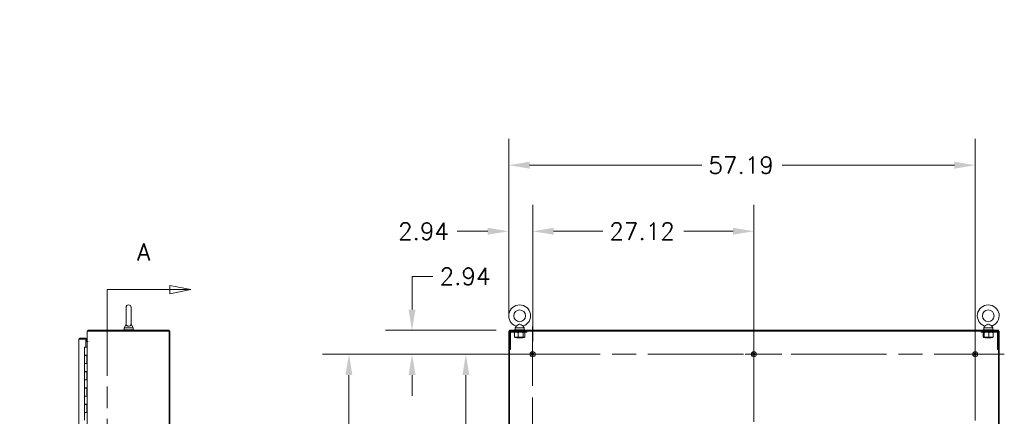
# Model space of a CAD drawing. Header units: inches. Extents: x 14 to 423, y 12 to 263.
# Tile 99 of 124: x 219 to 340, y 190 to 239. Entities that reach past the tile are written whole.
import ezdxf

# ---------------------------------------------------------------- set-up
doc = ezdxf.new("R2010")
doc.units = ezdxf.units.IN
doc.header["$LTSCALE"] = 26
doc.header["$MEASUREMENT"] = 0
doc.linetypes.add('CHAIN', pattern=[0.7087, 0.4724, -0.0591, 0.1181, -0.0591])
doc.linetypes.add('DOUBLE_DASH_CHAIN', pattern=[1.2403, 0.6614, -0.0827, 0.1654, -0.0827, 0.1654, -0.0827])
for name, color, linetype, lineweight in [('Center Mark (ANSI)', 7, 'Continuous', 5), ('Centerline (ANSI)', 7, 'Continuous', 5), ('Dimension (ANSI)', 7, 'Continuous', 5), ('Hatch (ANSI)', 7, 'Continuous', 5), ('Section Line (ANSI)', 7, 'DOUBLE_DASH_CHAIN', 5), ('Symbol (ANSI)', 7, 'Continuous', 5), ('Visible (ANSI)', 7, 'Continuous', 5)]:
    doc.layers.add(name, color=color, linetype=linetype, lineweight=lineweight)
doc.styles.add('ROMANS', font='romans.shx')
doc.dimstyles.new('Default (ANSI)', dxfattribs={"dimscale": 26, "dimtxt": 0.08, "dimasz": 0.098425, "dimexe": 0.125, "dimexo": 0.0625, "dimgap": 0.031496, "dimtad": 0, "dimtih": 1, "dimtoh": 1, "dimrnd": 1e-08, "dimzin": 0, "dimdsep": 46, "dimtxsty": 'ROMANS', "dimcen": 0.09, "dimdle": 0.393701, "dimclrd": 256, "dimclre": 256, "dimclrt": 256, "dimadec": 0, "dimazin": 0, "dimtfac": 1.25, "dimtofl": 0, "dimtmove": 0, "dimatfit": 3, "dimfxl": 1, "dimtolj": 1, "dimtzin": 0, "dimlwd": -1, "dimlwe": -1, "dimarcsym": 0})
doc.dimstyles.new('Default (ANSI)$7', dxfattribs={"dimscale": 26, "dimtxt": 0.08, "dimasz": 0.098425, "dimexe": 0.125, "dimexo": 0.0625, "dimgap": 0.031496, "dimtad": 0, "dimtih": 1, "dimtoh": 1, "dimrnd": 1e-08, "dimzin": 0, "dimdsep": 46, "dimtxsty": 'ROMANS', "dimcen": 0.09, "dimdle": 0.393701, "dimclrd": 256, "dimclre": 256, "dimclrt": 256, "dimadec": 0, "dimazin": 0, "dimtfac": 1.25, "dimtofl": 0, "dimtmove": 0, "dimatfit": 3, "dimfxl": 1, "dimtolj": 1, "dimtzin": 0, "dimlwd": -1, "dimlwe": -1, "dimarcsym": 0})

# ---------------------------------------------------------------- blocks, each defined once
blk = doc.blocks.new('2dTransSection0')
at = {"layer": 'Section Line (ANSI)', "linetype": 'DOUBLE_DASH_CHAIN', "ltscale": 0.023639}
blk.add_line((8.8338, 7.9056), (8.8338, 4.4008), dxfattribs=at)
at = {"layer": 'Section Line (ANSI)', "linetype": 'Continuous'}
for p, q in [((8.8338, 7.9056), (8.8338, 7.8898)), ((8.8338, 7.9056), (9.1295, 7.9056)), ((9.2275, 7.9056), (9.1295, 7.9251)), ((9.1295, 7.9251), (9.1295, 7.8861)), ((9.1295, 7.9056), (9.2275, 7.9056)), ((9.1295, 7.8861), (9.2275, 7.9056)), ((8.8338, 4.4166), (8.8338, 4.4008)), ((9.2275, 4.4008), (9.1295, 4.4203)), ((9.1295, 4.4203), (9.1295, 4.3813)), ((8.8338, 4.4008), (9.1295, 4.4008)), ((9.1295, 4.4008), (9.2275, 4.4008)), ((9.1295, 4.3813), (9.2275, 4.4008))]:
    blk.add_line(p, q, dxfattribs=at)
at = {"layer": 'Section Line (ANSI)', "linetype": 'Continuous', "flags": 128}
for points in [[(9.1295, 7.8861), (9.2275, 7.9056), (9.1295, 7.9251), (9.1295, 7.8861)], [(9.1295, 4.3813), (9.2275, 4.4008), (9.1295, 4.4203), (9.1295, 4.3813)]]:
    blk.add_lwpolyline(points, dxfattribs=at)
at = {"layer": 'Section Line (ANSI)'}
for points in [[(9.1295, 7.8861), (9.2275, 7.9056), (9.1295, 7.9251), (9.1295, 7.8861)], [(9.1295, 4.3813), (9.2275, 4.4008), (9.1295, 4.4203), (9.1295, 4.3813)]]:
    blk.add_solid(points, dxfattribs=at)
at = {"layer": 'Section Line (ANSI)', "char_height": 0.08, "attachment_point": 7, "style": 'ROMANS'}
for insert in [(8.9755, 8.0434), (8.9755, 4.182)]:
    blk.add_mtext('A', dxfattribs=dict(at, insert=insert))
blk = doc.blocks.new('*D36')
at = {"layer": 'Defpoints', "color": 0, "transparency": 16777216}
for p in [(336.08, 220.81), (278.89, 200.45), (336.08, 197.61)]:
    blk.add_point(p, dxfattribs=at)
at = {"layer": 'Dimension (ANSI)', "transparency": 16777216}
for p, q in [((278.89, 202.08), (278.89, 224.06)), ((336.08, 199.23), (336.08, 224.06)), ((281.45, 220.81), (302.55, 220.81)), ((333.52, 220.81), (312.41, 220.81))]:
    blk.add_line(p, q, dxfattribs=at)
for points in [[(281.45, 221.23), (281.45, 220.38), (278.89, 220.81)], [(333.52, 221.23), (333.52, 220.38), (336.08, 220.81)]]:
    blk.add_solid(points, dxfattribs=at)
at = {"layer": 'Dimension (ANSI)', "transparency": 16777216, "insert": (303.37, 221.85), "char_height": 2.08, "attachment_point": 1, "style": 'ROMANS'}
blk.add_mtext('\\A1;57.19', dxfattribs=at)
blk = doc.blocks.new('*D37')
at = {"layer": 'Defpoints', "color": 0, "transparency": 16777216}
for p in [(281.83, 212.7), (278.89, 200.45), (281.83, 197.61)]:
    blk.add_point(p, dxfattribs=at)
at = {"layer": 'Dimension (ANSI)', "transparency": 16777216}
for p, q in [((278.89, 202.08), (278.89, 215.95)), ((281.83, 199.23), (281.83, 215.95)), ((276.33, 212.7), (272.58, 212.7)), ((284.39, 212.7), (286.95, 212.7))]:
    blk.add_line(p, q, dxfattribs=at)
for points in [[(276.33, 213.13), (276.33, 212.28), (278.89, 212.7)], [(284.39, 213.13), (284.39, 212.28), (281.83, 212.7)]]:
    blk.add_solid(points, dxfattribs=at)
at = {"layer": 'Dimension (ANSI)', "transparency": 16777216, "insert": (265.33, 213.74), "char_height": 2.08, "attachment_point": 1, "style": 'ROMANS'}
blk.add_mtext('\\A1;2.94', dxfattribs=at)
blk = doc.blocks.new('*D38')
at = {"layer": 'Defpoints', "color": 0, "transparency": 16777216}
for p in [(308.95, 212.7), (281.83, 197.61), (308.95, 197.61)]:
    blk.add_point(p, dxfattribs=at)
at = {"layer": 'Dimension (ANSI)', "transparency": 16777216}
for p, q in [((281.83, 199.23), (281.83, 215.95)), ((308.95, 199.23), (308.95, 215.95)), ((284.39, 212.7), (290.41, 212.7)), ((306.39, 212.7), (300.37, 212.7))]:
    blk.add_line(p, q, dxfattribs=at)
for points in [[(284.39, 213.13), (284.39, 212.28), (281.83, 212.7)], [(306.39, 213.13), (306.39, 212.28), (308.95, 212.7)]]:
    blk.add_solid(points, dxfattribs=at)
at = {"layer": 'Dimension (ANSI)', "transparency": 16777216, "insert": (291.23, 213.74), "char_height": 2.08, "attachment_point": 1, "style": 'ROMANS'}
blk.add_mtext('\\A1;27.12', dxfattribs=at)
blk = doc.blocks.new('*D39')
at = {"layer": 'Defpoints', "color": 0, "transparency": 16777216}
for p in [(278.98, 200.55), (267.04, 197.61), (281.83, 197.61)]:
    blk.add_point(p, dxfattribs=at)
at = {"layer": 'Dimension (ANSI)', "transparency": 16777216}
for p, q in [((267.04, 203.1), (267.04, 207.16)), ((267.04, 207.16), (269.6, 207.16)), ((277.36, 200.55), (263.79, 200.55)), ((280.2, 197.61), (263.79, 197.61)), ((267.04, 195.05), (267.04, 192.49))]:
    blk.add_line(p, q, dxfattribs=at)
for points in [[(266.62, 203.1), (267.47, 203.1), (267.04, 200.55)], [(266.62, 195.05), (267.47, 195.05), (267.04, 197.61)]]:
    blk.add_solid(points, dxfattribs=at)
at = {"layer": 'Dimension (ANSI)', "transparency": 16777216, "insert": (270.42, 208.2), "char_height": 2.08, "attachment_point": 1, "style": 'ROMANS'}
blk.add_mtext('\\A1;2.94', dxfattribs=at)
blk = doc.blocks.new('*D40')
at = {"layer": 'Defpoints', "color": 0, "transparency": 16777216}
for p in [(281.83, 197.61), (273.64, 164.48), (281.83, 164.48)]:
    blk.add_point(p, dxfattribs=at)
at = {"layer": 'Dimension (ANSI)', "transparency": 16777216}
for p, q in [((280.2, 197.61), (270.39, 197.61)), ((273.64, 195.05), (273.64, 182.9)), ((273.64, 167.04), (273.64, 179.19)), ((280.2, 164.48), (270.39, 164.48))]:
    blk.add_line(p, q, dxfattribs=at)
for points in [[(273.22, 195.05), (274.07, 195.05), (273.64, 197.61)], [(273.22, 167.04), (274.07, 167.04), (273.64, 164.48)]]:
    blk.add_solid(points, dxfattribs=at)
at = {"layer": 'Dimension (ANSI)', "transparency": 16777216, "insert": (269.48, 182.09), "char_height": 2.08, "attachment_point": 1, "style": 'ROMANS'}
blk.add_mtext('\\A1;33.13', dxfattribs=at)
blk = doc.blocks.new('*D41')
at = {"layer": 'Defpoints', "color": 0, "transparency": 16777216}
for p in [(259.31, 197.61), (281.83, 197.61), (281.83, 131.36)]:
    blk.add_point(p, dxfattribs=at)
at = {"layer": 'Dimension (ANSI)', "transparency": 16777216}
for p, q in [((280.2, 197.61), (256.06, 197.61)), ((259.31, 195.05), (259.31, 166.34)), ((259.31, 133.92), (259.31, 162.62)), ((280.2, 131.36), (256.06, 131.36))]:
    blk.add_line(p, q, dxfattribs=at)
for points in [[(258.88, 195.05), (259.73, 195.05), (259.31, 197.61)], [(258.88, 133.92), (259.73, 133.92), (259.31, 131.36)]]:
    blk.add_solid(points, dxfattribs=at)
at = {"layer": 'Dimension (ANSI)', "transparency": 16777216, "insert": (255.2, 165.52), "char_height": 2.08, "attachment_point": 1, "style": 'ROMANS'}
blk.add_mtext('\\A1;66.25', dxfattribs=at)

msp = doc.modelspace()

# ---------------------------------------------------------------- hatches: boundary and pattern name
at = {"layer": 'Hatch (ANSI)'}
h = msp.add_hatch(dxfattribs=at)
h.set_pattern_fill('ANSI31', color=256, scale=26, angle=75, style=0)
h.paths.add_polyline_path([(278.9842, 128.5138), (278.9842, 198.2014), (278.9842, 200.2952), (278.9842, 200.4514), (278.8905, 200.4514), (278.8905, 128.5138)])
h = msp.add_hatch(dxfattribs=at)
h.set_pattern_fill('ANSI31', color=256, scale=26, angle=75, style=0)
h.paths.add_polyline_path([(278.9842, 200.5451), (278.9842, 200.4514), (279.1405, 200.4514), (281.1092, 200.4514), (336.7968, 200.4514), (338.7656, 200.4514), (338.9218, 200.4514), (338.9218, 200.5451)])
h = msp.add_hatch(dxfattribs=at)
h.set_pattern_fill('ANSI31', color=256, scale=26, style=0)
edge = h.paths.add_edge_path()
edge.add_line((278.9842, 200.2952), (278.9842, 198.2014))
edge.add_line((278.9842, 198.2014), (279.1092, 198.2014))
edge.add_line((279.1092, 198.2014), (279.1092, 200.2952))
edge.add_ellipse((279.1405, 200.2952), major_axis=(-0.0312, 0), ratio=1, start_angle=270, end_angle=360, ccw=False)
edge.add_line((279.1405, 200.3264), (281.1092, 200.3264))
edge.add_line((281.1092, 200.3264), (281.1092, 200.4514))
edge.add_line((281.1092, 200.4514), (279.1405, 200.4514))
edge.add_ellipse((279.1405, 200.2952), major_axis=(0, 0.1562), ratio=1, start_angle=0, end_angle=90)
h = msp.add_hatch(dxfattribs=at)
h.set_pattern_fill('ANSI31', color=256, scale=26, angle=90, style=0)
edge = h.paths.add_edge_path()
edge.add_line((338.9218, 198.2014), (338.9218, 200.2952))
edge.add_ellipse((338.7656, 200.2952), major_axis=(0.1562, 0), ratio=1, start_angle=0, end_angle=90)
edge.add_line((338.7656, 200.4514), (336.7968, 200.4514))
edge.add_line((336.7968, 200.4514), (336.7968, 200.3264))
edge.add_line((336.7968, 200.3264), (338.7656, 200.3264))
edge.add_ellipse((338.7656, 200.2952), major_axis=(0, 0.0312), ratio=1, start_angle=270, end_angle=360, ccw=False)
edge.add_line((338.7968, 200.2952), (338.7968, 198.2014))
edge.add_line((338.7968, 198.2014), (338.9218, 198.2014))
h = msp.add_hatch(dxfattribs=at)
h.set_pattern_fill('ANSI31', color=256, scale=26, angle=-15, style=0)
h.paths.add_polyline_path([(338.9218, 200.4514), (338.9218, 200.2952), (338.9218, 198.2014), (338.9218, 128.5138), (339.0155, 128.5138), (339.0155, 200.4514)])

# ---------------------------------------------------------------- linework, layer by layer
at = {"layer": 'Center Mark (ANSI)', "linetype": 'CHAIN', "ltscale": 0.145832}
for p, q in [((281.828, 201.0226), (281.828, 194.1926)), ((336.078, 201.0226), (336.078, 194.1926)), ((278.413, 197.6076), (285.243, 197.6076)), ((312.368, 197.6076), (305.538, 197.6076))]:
    msp.add_line(p, q, dxfattribs=at)
at = {"layer": 'Center Mark (ANSI)', "linetype": 'CHAIN', "ltscale": 0.152135}
msp.add_line((339.6405, 197.6076), (332.5155, 197.6076), dxfattribs=at)
at = {"layer": 'Centerline (ANSI)', "linetype": 'CHAIN', "ltscale": 0.952448}
for p, q in [((281.828, 127.9426), (281.828, 201.0226)), ((308.953, 201.0226), (308.953, 127.9426)), ((336.078, 201.1701), (336.078, 127.9426)), ((278.413, 197.6076), (339.493, 197.6076))]:
    msp.add_line(p, q, dxfattribs=at)
at = {"layer": 'Visible (ANSI)'}
for p, q in [((231.993, 203.3576), (231.993, 201.2976)), ((232.613, 201.2976), (232.613, 203.3576)), ((227.2405, 200.4514), (237.2718, 200.4514)), ((227.2405, 199.1703), (227.2405, 200.4514)), ((237.2718, 200.5451), (227.3654, 200.5451)), ((231.678, 200.6076), (232.928, 200.6076)), ((231.678, 200.5451), (231.678, 200.6076)), ((231.993, 201.2976), (231.743, 200.8576)), ((231.743, 200.8576), (232.863, 200.8576)), ((231.743, 200.8576), (231.743, 200.6076)), ((232.613, 201.2976), (232.863, 200.8576)), ((232.863, 200.8576), (232.863, 200.6076)), ((232.928, 200.5451), (232.928, 200.6076)), ((237.2718, 200.5451), (237.2718, 200.4514)), ((237.3655, 200.4514), (237.2718, 200.4514)), ((237.2718, 200.4514), (237.2718, 128.5138)), ((237.3655, 128.5138), (237.3655, 200.4514)), ((278.9842, 200.4514), (278.8905, 200.4514)), ((278.8905, 200.4514), (278.8905, 128.5138)), ((278.9842, 200.5451), (278.9842, 200.4514)), ((338.9218, 200.5451), (278.9842, 200.5451)), ((278.9842, 200.4514), (338.9218, 200.4514)), ((278.9842, 128.5138), (278.9842, 200.4514)), ((281.1092, 200.4514), (279.1405, 200.4514)), ((279.6092, 200.6076), (280.8592, 200.6076)), ((279.6092, 200.5451), (279.6092, 200.6076)), ((279.791, 201.0631), (279.6742, 200.8576)), ((279.6742, 200.8576), (280.7942, 200.8576)), ((279.6742, 200.8576), (279.6742, 200.6076)), ((280.6775, 201.0631), (280.7942, 200.8576)), ((280.7942, 200.8576), (280.7942, 200.6076)), ((280.8592, 200.5451), (280.8592, 200.6076)), ((281.1092, 200.3264), (281.1092, 200.4514)), ((338.7656, 200.4514), (336.7968, 200.4514)), ((336.7968, 200.4514), (336.7968, 200.3264)), ((337.0468, 200.6076), (338.2968, 200.6076)), ((337.0468, 200.5451), (337.0468, 200.6076)), ((337.2286, 201.0631), (337.1118, 200.8576)), ((337.1118, 200.8576), (338.2318, 200.8576)), ((337.1118, 200.8576), (337.1118, 200.6076)), ((338.1151, 201.0631), (338.2318, 200.8576)), ((338.2318, 200.8576), (338.2318, 200.6076)), ((338.2968, 200.5451), (338.2968, 200.6076)), ((338.9218, 200.4514), (338.9218, 200.5451)), ((338.9218, 200.4514), (338.9218, 128.5138)), ((339.0155, 200.4514), (338.9218, 200.4514)), ((339.0155, 128.5138), (339.0155, 200.4514)), ((226.2051, 129.5138), (226.2051, 199.4514)), ((226.3301, 199.5764), (226.3301, 199.4827)), ((227.0801, 199.5764), (226.3301, 199.5764)), ((226.3301, 199.4827), (227.0801, 199.4827)), ((227.0801, 199.4716), (226.3301, 199.4716)), ((227.0801, 199.4827), (227.0801, 199.5764)), ((227.0801, 198.4983), (227.0801, 199.4716)), ((227.0801, 199.2638), (227.2092, 199.2638)), ((227.0801, 199.1701), (227.2092, 199.1701)), ((227.2092, 199.1701), (227.2405, 199.1701)), ((227.2405, 199.1703), (227.3656, 199.1703)), ((227.2405, 129.7951), (227.2405, 199.1701)), ((227.3654, 199.1701), (227.2405, 199.1701)), ((227.3656, 199.1701), (227.3654, 199.1701)), ((227.3656, 199.1703), (227.3656, 199.1701)), ((278.9842, 200.2952), (278.9842, 198.2014)), ((279.1092, 198.2014), (279.1092, 200.2952)), ((279.1405, 200.3264), (281.1092, 200.3264)), ((279.5993, 199.7357), (279.5993, 200.2762)), ((279.6717, 200.3264), (279.6434, 200.31)), ((279.6717, 199.6854), (279.6434, 199.7018)), ((279.6717, 199.6854), (279.8173, 199.6854)), ((279.8173, 199.6854), (280.3528, 199.6854)), ((279.8592, 199.6854), (279.8592, 199.6814)), ((280.6092, 199.6814), (279.8592, 199.6814)), ((279.9193, 199.6501), (279.8592, 199.6814)), ((279.9193, 199.6251), (279.8856, 199.6076)), ((280.5828, 199.6076), (279.8856, 199.6076)), ((280.0354, 199.7357), (280.0354, 200.2762)), ((280.3528, 199.6854), (280.7697, 199.6854)), ((280.5492, 199.6501), (280.6092, 199.6814)), ((280.5492, 199.6251), (280.5828, 199.6076)), ((280.6092, 199.6854), (280.6092, 199.6814)), ((280.6703, 199.7357), (280.6703, 200.2762)), ((280.7697, 199.6854), (280.7967, 199.6854)), ((280.7967, 200.3264), (280.8251, 200.31)), ((280.7967, 199.6854), (280.8251, 199.7018)), ((280.8692, 199.7357), (280.8692, 200.2762)), ((336.7968, 200.3264), (338.7656, 200.3264)), ((337.0696, 199.7357), (337.0696, 200.2762)), ((337.1093, 200.3264), (337.1038, 200.3232)), ((337.1093, 199.6854), (337.1038, 199.6886)), ((337.1093, 199.6854), (337.1148, 199.6854)), ((337.1148, 199.6854), (337.4611, 199.6854)), ((337.16, 199.7357), (337.16, 200.2762)), ((337.2968, 199.6854), (337.2968, 199.6814)), ((338.0468, 199.6814), (337.2968, 199.6814)), ((337.3569, 199.6501), (337.2968, 199.6814)), ((337.3569, 199.6251), (337.3232, 199.6076)), ((338.0204, 199.6076), (337.3232, 199.6076)), ((337.4611, 199.6854), (338.0182, 199.6854)), ((337.7622, 199.7357), (337.7622, 200.2762)), ((337.9868, 199.6501), (338.0468, 199.6814)), ((337.9868, 199.6251), (338.0204, 199.6076)), ((338.0182, 199.6854), (338.2343, 199.6854)), ((338.0468, 199.6854), (338.0468, 199.6814)), ((338.2343, 200.3264), (338.2399, 200.3232)), ((338.2343, 199.6854), (338.2399, 199.6886)), ((338.2741, 199.7357), (338.2741, 200.2762)), ((338.7968, 200.2952), (338.7968, 198.2014)), ((338.9218, 198.2014), (338.9218, 200.2952)), ((226.9155, 198.4826), (227.1621, 198.4826)), ((226.9155, 197.5026), (226.9155, 198.4826)), ((226.9551, 198.4826), (226.9551, 198.4983)), ((226.9551, 198.4983), (227.0801, 198.4983)), ((227.2401, 198.4826), (227.1621, 198.4826)), ((227.2401, 198.4826), (227.2405, 198.4826)), ((278.9842, 198.2014), (279.1092, 198.2014)), ((338.7968, 198.2014), (338.9218, 198.2014)), ((227.1621, 197.5026), (226.9155, 197.5026)), ((226.9155, 197.4626), (227.1655, 197.4626)), ((226.9155, 196.4826), (226.9155, 197.4626)), ((226.9316, 197.4626), (226.9316, 197.5026)), ((226.9805, 197.5026), (226.9805, 197.4626)), ((227.1005, 197.5026), (227.1005, 197.4626)), ((227.1476, 197.4626), (227.1476, 197.5026)), ((227.1621, 197.5026), (227.2401, 197.5026)), ((227.1655, 196.4826), (227.1655, 197.4626)), ((227.1775, 197.5026), (227.1775, 196.4826)), ((227.2403, 197.5026), (227.2401, 197.5026)), ((227.2403, 197.5026), (227.2403, 196.4826)), ((226.9155, 196.4826), (227.1621, 196.4826)), ((226.9155, 195.5026), (226.9155, 196.4826)), ((227.1621, 196.4826), (226.9155, 196.4826)), ((227.2401, 196.4826), (227.1621, 196.4826)), ((227.2401, 196.4826), (227.2403, 196.4826)), ((227.1621, 195.5026), (226.9155, 195.5026)), ((226.9155, 195.4626), (227.1655, 195.4626)), ((226.9155, 194.4826), (226.9155, 195.4626)), ((226.9155, 194.4826), (227.1621, 194.4826)), ((226.9155, 193.5026), (226.9155, 194.4826)), ((227.1621, 194.4826), (226.9155, 194.4826)), ((226.9316, 195.4626), (226.9316, 195.5026)), ((226.9805, 195.5026), (226.9805, 195.4626)), ((227.1005, 195.5026), (227.1005, 195.4626)), ((227.1476, 195.4626), (227.1476, 195.5026)), ((227.1621, 195.5026), (227.2401, 195.5026)), ((227.2401, 194.4826), (227.1621, 194.4826)), ((227.1655, 194.4826), (227.1655, 195.4626)), ((227.1775, 195.5026), (227.1775, 194.4826)), ((227.2403, 195.5026), (227.2401, 195.5026)), ((227.2401, 194.4826), (227.2403, 194.4826)), ((227.2403, 195.5026), (227.2403, 194.4826)), ((227.1621, 193.5026), (226.9155, 193.5026)), ((226.9155, 193.4626), (227.1655, 193.4626)), ((226.9155, 192.4826), (226.9155, 193.4626)), ((226.9316, 193.4626), (226.9316, 193.5026)), ((226.9805, 193.5026), (226.9805, 193.4626)), ((227.1005, 193.5026), (227.1005, 193.4626)), ((227.1476, 193.4626), (227.1476, 193.5026)), ((227.1621, 193.5026), (227.2401, 193.5026)), ((227.1655, 192.4826), (227.1655, 193.4626)), ((227.1775, 193.5026), (227.1775, 192.4826)), ((227.2403, 193.5026), (227.2401, 193.5026)), ((227.2403, 193.5026), (227.2403, 192.4826)), ((226.9155, 192.4826), (227.1621, 192.4826)), ((226.9155, 191.5026), (226.9155, 192.4826)), ((227.1621, 192.4826), (226.9155, 192.4826)), ((227.2401, 192.4826), (227.1621, 192.4826)), ((227.2401, 192.4826), (227.2403, 192.4826)), ((227.1621, 191.5026), (226.9155, 191.5026)), ((226.9155, 191.4626), (227.1655, 191.4626)), ((226.9155, 190.4826), (226.9155, 191.4626)), ((226.9316, 191.4626), (226.9316, 191.5026)), ((226.9805, 191.5026), (226.9805, 191.4626)), ((227.1005, 191.5026), (227.1005, 191.4626)), ((227.1476, 191.4626), (227.1476, 191.5026)), ((227.1621, 191.5026), (227.2401, 191.5026)), ((227.1655, 190.4826), (227.1655, 191.4626)), ((227.1775, 191.5026), (227.1775, 190.4826)), ((227.2403, 191.5026), (227.2401, 191.5026)), ((227.2403, 191.5026), (227.2403, 190.4826)), ((226.9155, 190.4826), (227.1621, 190.4826)), ((226.9155, 189.5026), (226.9155, 190.4826)), ((227.1621, 190.4826), (226.9155, 190.4826)), ((227.2401, 190.4826), (227.1621, 190.4826)), ((227.2401, 190.4826), (227.2403, 190.4826))]:
    msp.add_line(p, q, dxfattribs=at)
for centre, radius in [((280.2342, 202.3276), 0.72), ((337.6718, 202.3276), 0.72), ((281.828, 197.6076), 0.3125), ((281.828, 197.6076), 0.165), ((308.953, 197.6076), 0.3125), ((308.953, 197.6076), 0.165), ((336.078, 197.6076), 0.3125), ((336.078, 197.6076), 0.165)]:
    msp.add_circle(centre, radius, dxfattribs=at)
for centre, radius, start, end in [((232.303, 203.3576), 0.31, 0, 180), ((280.2342, 202.3276), 1.34, 289.317349, 250.682651), ((337.6718, 202.3276), 1.34, 289.317349, 250.682651), ((227.3654, 200.4202), 0.125, 90, 165.516568), ((279.1405, 200.2952), 0.1563, 90, 180), ((338.7656, 200.2952), 0.1562, 0, 90), ((227.6559, 199.3704), 0.5, 146.197125, 192.307549), ((227.2092, 199.2951), 0.0313, 270, 0), ((227.2092, 199.2951), 0.1249, 270, 284.483432), ((279.1405, 200.2952), 0.0312, 90, 180), ((279.9128, 199.6376), 0.0141, 297.5, 62.5), ((280.5557, 199.6376), 0.0141, 117.5, 242.5), ((337.3504, 199.6376), 0.0141, 297.5, 62.5), ((337.9933, 199.6376), 0.0141, 117.5, 242.5), ((338.7656, 200.2952), 0.0312, 0, 90)]:
    msp.add_arc(centre, radius, start, end, dxfattribs=at)
for points, knots in [([(232.613, 201.2976), (232.613, 201.2976), (232.613, 201.296), (232.6128, 201.2864), (232.6121, 201.2737), (232.6052, 201.2347), (232.5933, 201.1975), (232.5407, 201.1383), (232.5141, 201.1186), (232.4568, 201.0897), (232.4259, 201.0789), (232.361, 201.0656), (232.3287, 201.0626), (232.2646, 201.0636), (232.2339, 201.0673), (232.1748, 201.0808), (232.1473, 201.0907), (232.0948, 201.117), (232.0715, 201.134), (232.0298, 201.1759), (232.0144, 201.2016), (231.9942, 201.2565), (231.9932, 201.2835), (231.993, 201.2961), (231.993, 201.2976), (231.993, 201.2976)], [0.91423809, 0.91423809, 0.91423809, 0.91423809, 0.9520549, 0.9520549, 1.03110369, 1.03110369, 1.1787345, 1.1787345, 1.27626296, 1.27626296, 1.36241496, 1.36241496, 1.43982648, 1.43982648, 1.51420167, 1.51420167, 1.59268484, 1.59268484, 1.68524554, 1.68524554, 1.80268781, 1.80268781, 1.94622245, 1.94622245, 1.9858069, 1.9858069, 1.9858069, 1.9858069]), ([(280.2342, 201.2976), (280.2133, 201.2976), (280.191, 201.2939), (280.1297, 201.2725), (280.0921, 201.252), (280.0052, 201.2002), (279.9589, 201.17), (279.8871, 201.124), (279.8596, 201.1064), (279.8197, 201.0811), (279.806, 201.0725), (279.7934, 201.0646), (279.791, 201.0631), (279.791, 201.0631)], [0, 0, 0, 0, 0.062924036, 0.062924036, 0.149070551, 0.149070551, 0.256105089, 0.256105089, 0.336115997, 0.336115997, 0.403282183, 0.403282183, 0.444772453, 0.444772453, 0.444772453, 0.444772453]), ([(280.6775, 201.0631), (280.6775, 201.0631), (280.6775, 201.0631), (280.6767, 201.0636), (280.6707, 201.0673), (280.6493, 201.0808), (280.6336, 201.0907), (280.5922, 201.117), (280.5657, 201.134), (280.5004, 201.1759), (280.4606, 201.2016), (280.3691, 201.2565), (280.3199, 201.2835), (280.2603, 201.2961), (280.2474, 201.2976), (280.2342, 201.2976)], [1.434314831, 1.434314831, 1.434314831, 1.434314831, 1.439826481, 1.439826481, 1.51420167, 1.51420167, 1.592684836, 1.592684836, 1.685245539, 1.685245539, 1.802687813, 1.802687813, 1.946222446, 1.946222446, 1.985806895, 1.985806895, 1.985806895, 1.985806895]), ([(337.6718, 201.2976), (337.6509, 201.2976), (337.6286, 201.2939), (337.5673, 201.2725), (337.5297, 201.252), (337.4428, 201.2002), (337.3965, 201.17), (337.3247, 201.124), (337.2972, 201.1064), (337.2573, 201.0811), (337.2436, 201.0725), (337.231, 201.0646), (337.2286, 201.0631), (337.2286, 201.0631)], [0, 0, 0, 0, 0.062924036, 0.062924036, 0.149070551, 0.149070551, 0.256105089, 0.256105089, 0.336115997, 0.336115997, 0.403282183, 0.403282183, 0.444772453, 0.444772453, 0.444772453, 0.444772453]), ([(338.1151, 201.0631), (338.1151, 201.0631), (338.1151, 201.0631), (338.1143, 201.0636), (338.1083, 201.0673), (338.0869, 201.0808), (338.0712, 201.0907), (338.0298, 201.117), (338.0033, 201.134), (337.938, 201.1759), (337.8982, 201.2016), (337.8067, 201.2565), (337.7575, 201.2835), (337.6979, 201.2961), (337.685, 201.2976), (337.6718, 201.2976)], [1.434314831, 1.434314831, 1.434314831, 1.434314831, 1.439826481, 1.439826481, 1.51420167, 1.51420167, 1.592684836, 1.592684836, 1.685245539, 1.685245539, 1.802687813, 1.802687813, 1.946222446, 1.946222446, 1.985806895, 1.985806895, 1.985806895, 1.985806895]), ([(226.3042, 199.5737), (226.2715, 199.5668), (226.2419, 199.546), (226.2241, 199.5177), (226.2118, 199.4979), (226.2051, 199.4747), (226.2051, 199.4514)], [-0.867191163, -0.867191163, -0.867191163, -0.867191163, -0.355754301, -0.355754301, -0.355754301, 0, 0, 0, 0]), ([(226.3042, 199.4689), (226.2715, 199.4655), (226.2419, 199.4621), (226.2241, 199.4586), (226.2118, 199.4562), (226.2051, 199.4538), (226.2051, 199.4514)], [-0.867191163, -0.867191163, -0.867191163, -0.867191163, -0.3557543, -0.3557543, -0.3557543, 0, 0, 0, 0]), ([(226.3044, 199.4687), (226.3094, 199.4759), (226.3171, 199.4812), (226.3257, 199.4824), (226.3272, 199.4826), (226.3286, 199.4827), (226.3301, 199.4827)], [0.378853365, 0.378853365, 0.378853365, 0.378853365, 0.911009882, 0.911009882, 0.911009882, 1, 1, 1, 1])]:
    msp.add_open_spline(points, degree=3, knots=knots, dxfattribs=at)
for points in [[(226.3301, 199.5764), (226.3214, 199.5764), (226.3127, 199.5755), (226.3042, 199.5737)], [(226.3301, 199.4716), (226.3214, 199.4707), (226.3127, 199.4698), (226.3042, 199.4689)]]:
    msp.add_open_spline(points, degree=3, dxfattribs=at)
for points, weights in [([(279.8173, 200.3264), (279.7162, 200.3264), (279.5993, 200.2762)], [1, 1.0379548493, 1]), ([(279.5993, 200.2762), (279.6224, 200.2979), (279.6434, 200.31)], [1, 1.01608050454, 1.01853520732]), ([(279.6434, 199.7018), (279.6224, 199.7139), (279.5993, 199.7357)], [1.01853520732, 1.01608050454, 1]), ([(279.5993, 199.7357), (279.7162, 199.6854), (279.8173, 199.6854)], [1, 1.0379548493, 1]), ([(280.0354, 200.2762), (279.9185, 200.3264), (279.8173, 200.3264)], [1, 1.0379548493, 1]), ([(279.8173, 199.6854), (279.9185, 199.6854), (280.0354, 199.7357)], [1, 1.0379548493, 1]), ([(280.3528, 200.3264), (280.2055, 200.3264), (280.0354, 200.2762)], [1, 1.0379548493, 1]), ([(280.0354, 199.7357), (280.2055, 199.6854), (280.3528, 199.6854)], [1, 1.0379548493, 1]), ([(280.6703, 200.2762), (280.5002, 200.3264), (280.3528, 200.3264)], [1, 1.0379548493, 1]), ([(280.3528, 199.6854), (280.5002, 199.6854), (280.6703, 199.7357)], [1, 1.0379548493, 1]), ([(280.7697, 200.3264), (280.7236, 200.3264), (280.6703, 200.2762)], [1, 1.0379548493, 1]), ([(280.6703, 199.7357), (280.7236, 199.6854), (280.7697, 199.6854)], [1, 1.0379548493, 1]), ([(280.8692, 200.2762), (280.8159, 200.3264), (280.7697, 200.3264)], [1, 1.0379548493, 1]), ([(280.7697, 199.6854), (280.8159, 199.6854), (280.8692, 199.7357)], [1, 1.0379548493, 1]), ([(337.1148, 200.3264), (337.0938, 200.3264), (337.0696, 200.2762)], [1, 1.0379548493, 1]), ([(337.0696, 199.7357), (337.0938, 199.6854), (337.1148, 199.6854)], [1, 1.0379548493, 1]), ([(337.16, 200.2762), (337.1358, 200.3264), (337.1148, 200.3264)], [1, 1.0379548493, 1]), ([(337.1148, 199.6854), (337.1358, 199.6854), (337.16, 199.7357)], [1, 1.0379548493, 1]), ([(337.4611, 200.3264), (337.3214, 200.3264), (337.16, 200.2762)], [1, 1.0379548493, 1]), ([(337.16, 199.7357), (337.3214, 199.6854), (337.4611, 199.6854)], [1, 1.0379548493, 1]), ([(337.7622, 200.2762), (337.6009, 200.3264), (337.4611, 200.3264)], [1, 1.0379548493, 1]), ([(337.4611, 199.6854), (337.6009, 199.6854), (337.7622, 199.7357)], [1, 1.0379548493, 1]), ([(338.0182, 200.3264), (337.8994, 200.3264), (337.7622, 200.2762)], [1, 1.0379548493, 1]), ([(337.7622, 199.7357), (337.8994, 199.6854), (338.0182, 199.6854)], [1, 1.0379548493, 1]), ([(338.2741, 200.2762), (338.1369, 200.3264), (338.0182, 200.3264)], [1, 1.0379548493, 1]), ([(338.0182, 199.6854), (338.1369, 199.6854), (338.2741, 199.7357)], [1, 1.0379548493, 1]), ([(338.2399, 200.3232), (338.2558, 200.314), (338.2741, 200.2762)], [1.01437934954, 1.02831871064, 1]), ([(338.2741, 199.7357), (338.2558, 199.6978), (338.2399, 199.6886)], [1, 1.02831871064, 1.01437934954])]:
    msp.add_rational_spline(points, weights, degree=2, dxfattribs=at)

# ---------------------------------------------------------------- block references
at = {"layer": 'Section Line (ANSI)', "xscale": 26, "yscale": 26, "zscale": 26}
msp.add_blockref('2dTransSection0', (0, 0), dxfattribs=at)

# ---------------------------------------------------------------- dimensions: what is measured, and where the dimension line sits
at = {"layer": 'Dimension (ANSI)'}
for base, p1, p2, angle, override, picture, middle in [((336.078, 220.8074), (278.8905, 200.4514), (336.078, 197.6076), 180, {"dimtih": 0, "dimtoh": 0, "dimdec": 2, "dimtp": 0, "dimtm": 0, "dimtdec": 2, "dimatfit": 1}, '*D36', (307.4843, 220.8074)), ((281.828, 212.7028), (278.8905, 200.4514), (281.828, 197.6076), 180, {"dimtih": 0, "dimtoh": 0, "dimdec": 2, "dimtp": 0, "dimtm": 0, "dimtdec": 2, "dimatfit": 1}, '*D37', (268.5456, 212.7028)), ((308.9530324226, 212.7027523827), (281.8280324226, 197.6076298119), (308.9530324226, 197.6076298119), 180, {"dimtih": 0, "dimtoh": 0, "dimdec": 2, "dimtp": 0, "dimtm": 0, "dimtdec": 2, "dimatfit": 1}, '*D38', (295.3905324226, 212.7027523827)), ((267.0447, 197.6076), (278.9842, 200.5451), (281.828, 197.6076), 90, {"dimdec": 2, "dimtp": 0, "dimtm": 0, "dimtdec": 2, "dimatfit": 1}, '*D39', (273.6417, 207.1583)), ((259.3083, 197.6076), (281.828, 131.3576), (281.828, 197.6076), 90, {"dimdec": 2, "dimtp": 0, "dimtm": 0, "dimtdec": 2, "dimatfit": 1}, '*D41', (259.3083, 164.4826)), ((273.6416710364, 164.4826298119), (281.8280324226, 197.6076298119), (281.8280324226, 164.4826298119), 90, {"dimdec": 2, "dimtp": 0, "dimtm": 0, "dimtdec": 2, "dimatfit": 1}, '*D40', (273.6416710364, 181.0451298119))]:
    dim = msp.add_linear_dim(base=base, p1=p1, p2=p2, angle=angle, dimstyle='Default (ANSI)', override=override, dxfattribs=at)
    dim.commit()
    dim.dimension.update_dxf_attribs({"geometry": picture, "text_midpoint": middle, "dimtype": 160})

# ---------------------------------------------------------------- leaders
at = {"layer": 'Symbol (ANSI)', "annotation_type": 0, "has_hookline": 1, "hookline_direction": 0, "text_width": 48.0956}
msp.add_leader([(143.4903, 238.6642), (175.2557, 225.3929), (177.8148, 225.3929)], dimstyle='Default (ANSI)$7', override={"dimtad": 0}, dxfattribs=at)

doc.saveas('drawing.dxf')
